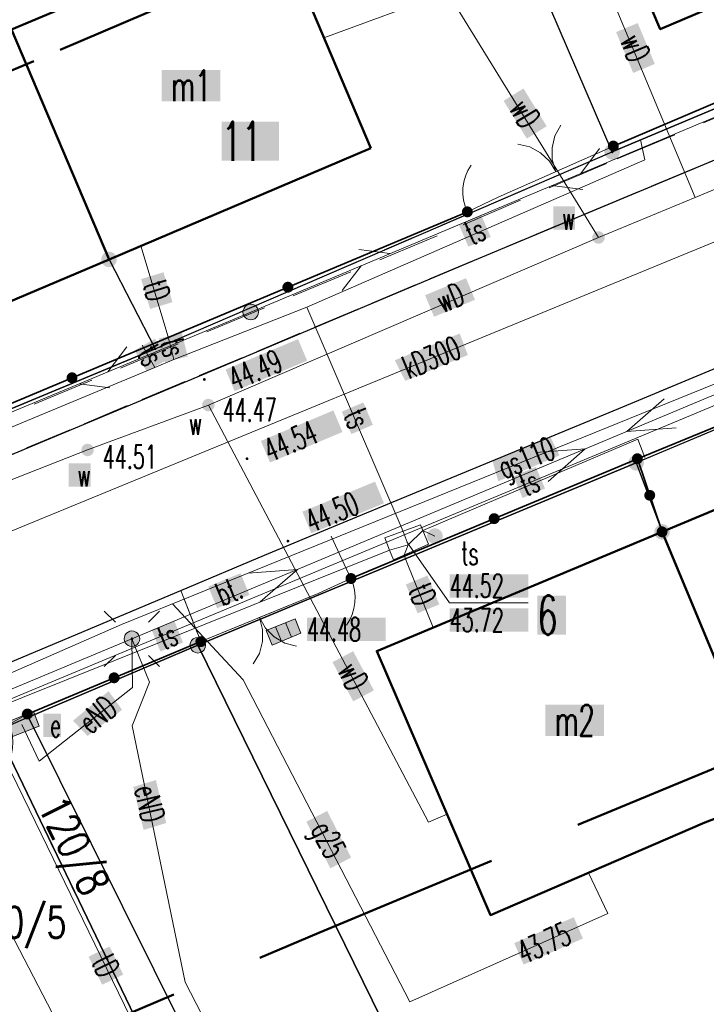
# Model space of a CAD drawing. Header units: millimetres. Extents: x 5507581 to 5508583, y 5765457 to 5766184.
# Tile 27 of 59: x 5508011 to 5508033, y 5765717 to 5765748. Entities that reach past the tile are written whole.
import ezdxf
from ezdxf.enums import TextEntityAlignment as Align

# ---------------------------------------------------------------- set-up
doc = ezdxf.new("R2010")
doc.units = ezdxf.units.MM
for name, pattern in [('PRZER1-1', [2, 1, -1]), ('PRZER2-1', [3, 2, -1]), ('PRZER3-1', [2, 1.5, -0.5]), ('Przerywana 42 __ __ __ __ __ __ __ __ __ __', [3, 2, -1])]:
    doc.linetypes.add(name, pattern=pattern)
doc.layers.get('0').update_dxf_attribs({"lineweight": 18})
for name, color, linetype, lineweight in [('EGDE', 122, 'Continuous', 18), ('EGDE_O', 7, 'Continuous', 18), ('EGPG', 7, 'Continuous', 18), ('GEPADR_O', 7, 'Continuous', 18), ('GUPPRZ_O', 7, 'Continuous', 18), ('OTBU', 7, 'Continuous', 50), ('OTBU_O', 7, 'Continuous', 50), ('OTKC', 7, 'Continuous', 30), ('OTKJ', 7, 'Continuous', 30), ('OTKK', 7, 'Continuous', 30), ('OTKU', 7, 'Continuous', 18), ('OTKU_O', 7, 'Continuous', 18), ('OTOB', 7, 'Continuous', 18), ('OTOF', 7, 'Continuous', 18), ('OTOO', 7, 'Continuous', 35), ('OTRS', 7, 'Continuous', 13), ('OTRS_O', 7, 'Continuous', 13), ('SUEO', 7, 'Continuous', 18), ('SUPK', 7, 'Continuous', 18), ('SUPP', 7, 'Continuous', 18), ('ZAKRES', 24, 'Przerywana 42 __ __ __ __ __ __ __ __ __ __', 50)]:
    doc.layers.add(name, color=color, linetype=linetype, lineweight=lineweight)
for name, color, linetype, lineweight, true_color in [('EGKK', 7, 'Continuous', 18, 0x24bc24), ('EGUG', 7, 'Continuous', 18, 0x008000), ('SUEP', 1, 'Continuous', 18, 0xff0000), ('SUEP_O', 1, 'Continuous', 18, 0xff0000), ('SUES', 1, 'Continuous', 18, 0xff0000), ('SUES_O', 1, 'Continuous', 18, 0xff0000), ('SUGP', 7, 'Continuous', 18, 0xbfbf00), ('SUGP_O', 7, 'Continuous', 18, 0xbfbf00), ('SUKK', 7, 'Continuous', 18, 0x803300), ('SUKP', 7, 'Continuous', 18, 0x803300), ('SUKP_O', 7, 'Continuous', 18, 0x803300), ('SUTK', 7, 'Continuous', 18, 0xff9100), ('SUTK_O', 7, 'Continuous', 18, 0xff9100), ('SUTP', 7, 'Continuous', 18, 0xff9100), ('SUTP_O', 7, 'Continuous', 18, 0xff9100), ('SUWP', 5, 'Continuous', 18, 0x0000ff), ('SUWP_O', 5, 'Continuous', 18, 0x0000ff), ('SUWW', 5, 'Continuous', 18, 0x0000ff), ('SUWW_O', 5, 'Continuous', 18, 0x0000ff)]:
    doc.layers.add(name, color=color, linetype=linetype, lineweight=lineweight, true_color=true_color)
doc.styles.add('opisy', font='romans.shx', dxfattribs={"width": 0.6})

# ---------------------------------------------------------------- blocks, each defined once
blk = doc.blocks.new('D_GSPWPS1')
blk.add_hatch(color=0).paths.add_polyline_path([(-0.045, 0), (-0.043467, -0.011647), (-0.038971, -0.0225), (-0.03182, -0.03182), (-0.0225, -0.038971), (-0.011647, -0.043467), (0, -0.045), (0.011647, -0.043467), (0.0225, -0.038971), (0.03182, -0.03182), (0.038971, -0.0225), (0.043467, -0.011647), (0.045, 0), (0.043467, 0.011647), (0.038971, 0.0225), (0.03182, 0.03182), (0.0225, 0.038971), (0.011647, 0.043467), (0, 0.045), (-0.011647, 0.043467), (-0.0225, 0.038971), (-0.03182, 0.03182), (-0.038971, 0.0225), (-0.043467, 0.011647)])
blk = doc.blocks.new('D_SUEP1')
at = {"color": 0}
blk.add_lwpolyline([(-0.75, -0.5), (0.75, 0), (-0.75, 0.5)], dxfattribs=at)
blk = doc.blocks.new('D_SUTP1')
at = {"color": 0}
for points in [[(0.9325, 0), (0.0675, 0.5)], [(-0.0675, 0), (-0.9325, -0.5)]]:
    blk.add_lwpolyline(points, dxfattribs=at)
blk = doc.blocks.new('D_GUPELA2')
blk.add_hatch(color=0).paths.add_polyline_path([(-0.001087, 0.044987), (0.011881, 0.043403), (0.021281, 0.03965), (0.030065, 0.033482), (0.038133, 0.023893), (0.043117, 0.012881), (0.044986, 0.001113), (0.044323, -0.007777), (0.040557, -0.019497), (0.033417, -0.030138), (0.024849, -0.037517), (0.013788, -0.042836), (0.002013, -0.044955), (-0.00982, -0.043916), (-0.020466, -0.040077), (-0.029541, -0.033946), (-0.036867, -0.025804), (-0.04187, -0.01649), (-0.04461, -0.005909), (-0.044532, 0.006476), (-0.041285, 0.017903), (-0.034764, 0.028574), (-0.024479, 0.03776), (-0.013449, 0.042943)])
at = {"color": 0}
for points in [[(-0.883883, 0.883883), (-0.53033, 0.53033)], [(0.883883, 0.883883), (0.53033, 0.53033)], [(-0.883883, -0.883883), (-0.53033, -0.53033)], [(0.883883, -0.883883), (0.53033, -0.53033)]]:
    blk.add_lwpolyline(points, dxfattribs=at)
blk = doc.blocks.new('D_GUPTST1')
blk.add_hatch(color=0).paths.add_polyline_path([(-0.25, 0), (-0.241481, -0.064705), (-0.216506, -0.125), (-0.176777, -0.176777), (-0.125, -0.216506), (-0.064705, -0.241481), (0, -0.25), (0.064705, -0.241481), (0.125, -0.216506), (0.176777, -0.176777), (0.216506, -0.125), (0.241481, -0.064705), (0.25, 0), (0.241481, 0.064705), (0.216506, 0.125), (0.176777, 0.176777), (0.125, 0.216506), (0.064705, 0.241481), (0, 0.25), (-0.064705, 0.241481), (-0.125, 0.216506), (-0.176777, 0.176777), (-0.216506, 0.125), (-0.241481, 0.064705)])
blk = doc.blocks.new('D_GUPESE1')
at = {"true_color": 0xffffff}
blk.add_hatch(color=7, dxfattribs=at).paths.add_polyline_path([(-0.5, -0.25), (0.5, -0.25), (0.5, 0.25), (-0.5, 0.25)])
at = {"color": 0}
blk.add_lwpolyline([(-0.5, -0.25), (-0.5, 0.25), (0.5, 0.25), (0.5, -0.25)], close=True, dxfattribs=at)
blk = doc.blocks.new('D_GUPKKS1')
at = {"true_color": 0xffffff}
blk.add_hatch(color=7, dxfattribs=at).paths.add_polyline_path([(-0.5, 0.25), (-0.5, -0.25), (0.5, -0.25), (0.5, 0.25)])
at = {"color": 0}
blk.add_lwpolyline([(0.5, -0.25), (-0.5, -0.25), (-0.5, 0.25), (0.5, 0.25)], close=True, dxfattribs=at)
for points in [[(-0.175, -0.25), (-0.175, 0.25)], [(0.175, -0.25), (0.175, 0.25)]]:
    blk.add_lwpolyline(points, dxfattribs=at)
blk = doc.blocks.new('D_GUPWZA1')
blk.add_hatch(color=0).paths.add_polyline_path([(-0.2, 0), (-0.193185, -0.051764), (-0.173205, -0.1), (-0.141421, -0.141421), (-0.1, -0.173205), (-0.051764, -0.193185), (0, -0.2), (0.051764, -0.193185), (0.1, -0.173205), (0.141421, -0.141421), (0.173205, -0.1), (0.193185, -0.051764), (0.2, 0), (0.193185, 0.051764), (0.173205, 0.1), (0.141421, 0.141421), (0.1, 0.173205), (0.051764, 0.193185), (0, 0.2), (-0.051764, 0.193185), (-0.1, 0.173205), (-0.141421, 0.141421), (-0.173205, 0.1), (-0.193185, 0.051764)])
blk = doc.blocks.new('D_GUPELA1')
at = {"true_color": 0xffffff}
blk.add_hatch(color=7, dxfattribs=at).paths.add_polyline_path([(-0.25, 0), (-0.241481, -0.064705), (-0.216506, -0.125), (-0.176777, -0.176777), (-0.125, -0.216506), (-0.064705, -0.241481), (0, -0.25), (0.064705, -0.241481), (0.125, -0.216506), (0.176777, -0.176777), (0.216506, -0.125), (0.241481, -0.064705), (0.25, 0), (0.241481, 0.064705), (0.216506, 0.125), (0.176777, 0.176777), (0.125, 0.216506), (0.064705, 0.241481), (0, 0.25), (-0.064705, 0.241481), (-0.125, 0.216506), (-0.176777, 0.176777), (-0.216506, 0.125), (-0.241481, 0.064705)])
at = {"color": 0}
blk.add_lwpolyline([(0, 0.25), (0.064705, 0.241481), (0.125, 0.216506), (0.176777, 0.176777), (0.216506, 0.125), (0.241481, 0.064705), (0.25, 0), (0.241481, -0.064705), (0.216506, -0.125), (0.176777, -0.176777), (0.125, -0.216506), (0.064705, -0.241481), (0, -0.25), (-0.064705, -0.241481), (-0.125, -0.216506), (-0.176777, -0.176777), (-0.216506, -0.125), (-0.241481, -0.064705), (-0.25, 0), (-0.241481, 0.064705), (-0.216506, 0.125), (-0.176777, 0.176777), (-0.125, 0.216506), (-0.064705, 0.241481)], close=True, dxfattribs=at)
blk = doc.blocks.new('D_GUPISN1')
at = {"true_color": 0xffffff}
blk.add_hatch(color=7, dxfattribs=at).paths.add_polyline_path([(-0.25, 0), (-0.241481, -0.064705), (-0.216506, -0.125), (-0.176777, -0.176777), (-0.125, -0.216506), (-0.064705, -0.241481), (0, -0.25), (0.064705, -0.241481), (0.125, -0.216506), (0.176777, -0.176777), (0.216506, -0.125), (0.241481, -0.064705), (0.25, 0), (0.241481, 0.064705), (0.216506, 0.125), (0.176777, 0.176777), (0.125, 0.216506), (0.064705, 0.241481), (0, 0.25), (-0.064705, 0.241481), (-0.125, 0.216506), (-0.176777, 0.176777), (-0.216506, 0.125), (-0.241481, 0.064705)])
at = {"color": 0}
blk.add_lwpolyline([(0, 0.25), (0.064705, 0.241481), (0.125, 0.216506), (0.176777, 0.176777), (0.216506, 0.125), (0.241481, 0.064705), (0.25, 0), (0.241481, -0.064705), (0.216506, -0.125), (0.176777, -0.176777), (0.125, -0.216506), (0.064705, -0.241481), (0, -0.25), (-0.064705, -0.241481), (-0.125, -0.216506), (-0.176777, -0.176777), (-0.216506, -0.125), (-0.241481, -0.064705), (-0.25, 0), (-0.241481, 0.064705), (-0.216506, 0.125), (-0.176777, 0.176777), (-0.125, 0.216506), (-0.064705, 0.241481)], close=True, dxfattribs=at)
blk = doc.blocks.new('D_GSLKFU1')
at = {"color": 0}
blk.add_lwpolyline([(0, 0), (-0.012833, -0.195789), (-0.051111, -0.388229), (-0.114181, -0.574025), (-0.200962, -0.75), (-0.30997, -0.913142), (-0.43934, -1.06066), (-0.586858, -1.19003), (-0.75, -1.299038)], dxfattribs=at)
blk = doc.blocks.new('D_KOLO')
blk.add_hatch(color=0).paths.add_polyline_path([(-0.175, 0), (-0.169037, -0.045293), (-0.151554, -0.0875), (-0.123744, -0.123744), (-0.0875, -0.151554), (-0.045293, -0.169037), (0, -0.175), (0.045293, -0.169037), (0.0875, -0.151554), (0.123744, -0.123744), (0.151554, -0.0875), (0.169037, -0.045293), (0.175, 0), (0.169037, 0.045293), (0.151554, 0.0875), (0.123744, 0.123744), (0.0875, 0.151554), (0.045293, 0.169037), (0, 0.175), (-0.045293, 0.169037), (-0.0875, 0.151554), (-0.123744, 0.123744), (-0.151554, 0.0875), (-0.169037, 0.045293)])
blk = doc.blocks.new('D_GSLKOG1')
blk.add_hatch(color=0).paths.add_polyline_path([(-0.175, 0), (-0.169037, -0.045293), (-0.151554, -0.0875), (-0.123744, -0.123744), (-0.0875, -0.151554), (-0.045293, -0.169037), (0, -0.175), (0.045293, -0.169037), (0.0875, -0.151554), (0.123744, -0.123744), (0.151554, -0.0875), (0.169037, -0.045293), (0.175, 0), (0.169037, 0.045293), (0.151554, 0.0875), (0.123744, 0.123744), (0.0875, 0.151554), (0.045293, 0.169037), (0, 0.175), (-0.045293, 0.169037), (-0.0875, 0.151554), (-0.123744, 0.123744), (-0.151554, 0.0875), (-0.169037, 0.045293)])
blk = doc.blocks.new('D_GSLKBR1')
at = {"color": 0}
for points in [[(1.299038, 0.75), (1.06066, 0.43934), (0.75, 0.200962), (0.388229, 0.051111), (0, 0)], [(0, 0), (0.388229, -0.051111), (0.75, -0.200962), (1.06066, -0.43934), (1.299038, -0.75)]]:
    blk.add_lwpolyline(points, dxfattribs=at)
blk = doc.blocks.new('D_GEPPGD1_1')
at = {"true_color": 0xffffff}
blk.add_hatch(color=7, dxfattribs=at).paths.add_polyline_path([(0, -0.25), (0.077254, -0.237764), (0.146946, -0.202254), (0.202254, -0.146946), (0.237764, -0.077254), (0.25, 0), (0.237764, 0.077254), (0.202254, 0.146946), (0.146946, 0.202254), (0.077254, 0.237764), (0, 0.25), (-0.077254, 0.237764), (-0.146946, 0.202254), (-0.202254, 0.146946), (-0.237764, 0.077254), (-0.25, 0), (-0.237764, -0.077254), (-0.202254, -0.146946), (-0.146946, -0.202254), (-0.077254, -0.237764)])
at = {"color": 0}
blk.add_lwpolyline([(0, 0.25), (0.077254, 0.237764), (0.146946, 0.202254), (0.202254, 0.146946), (0.237764, 0.077254), (0.25, 0), (0.237764, -0.077254), (0.202254, -0.146946), (0.146946, -0.202254), (0.077254, -0.237764), (0, -0.25), (-0.077254, -0.237764), (-0.146946, -0.202254), (-0.202254, -0.146946), (-0.237764, -0.077254), (-0.25, 0), (-0.237764, 0.077254), (-0.202254, 0.146946), (-0.146946, 0.202254), (-0.077254, 0.237764)], close=True, dxfattribs=at)
blk = doc.blocks.new('D_GEPPGD1_2')
at = {"true_color": 0xffffff}
blk.add_hatch(color=7, dxfattribs=at).paths.add_polyline_path([(0, -0.25), (0.077254, -0.237764), (0.146946, -0.202254), (0.202254, -0.146946), (0.237764, -0.077254), (0.25, 0), (0.237764, 0.077254), (0.202254, 0.146946), (0.146946, 0.202254), (0.077254, 0.237764), (0, 0.25), (-0.077254, 0.237764), (-0.146946, 0.202254), (-0.202254, 0.146946), (-0.237764, 0.077254), (-0.25, 0), (-0.237764, -0.077254), (-0.202254, -0.146946), (-0.146946, -0.202254), (-0.077254, -0.237764)])
blk.add_hatch(color=0).paths.add_polyline_path([(0, -0.045), (0.013906, -0.042798), (0.02645, -0.036406), (0.036406, -0.02645), (0.042798, -0.013906), (0.045, 0), (0.042798, 0.013906), (0.036406, 0.02645), (0.02645, 0.036406), (0.013906, 0.042798), (0, 0.045), (-0.013906, 0.042798), (-0.02645, 0.036406), (-0.036406, 0.02645), (-0.042798, 0.013906), (-0.045, 0), (-0.042798, -0.013906), (-0.036406, -0.02645), (-0.02645, -0.036406), (-0.013906, -0.042798)])

msp = doc.modelspace()

# ---------------------------------------------------------------- hatches: boundary and pattern name
at = {"layer": 'GEPADR_O', "true_color": 0xffffff}
for points in [[(5508017.106, 5765743.687), (5508017.106, 5765744.937), (5508018.946, 5765744.937), (5508018.946, 5765743.687)], [(5508027.227, 5765728.502), (5508027.227, 5765729.752), (5508028.147, 5765729.752), (5508028.147, 5765728.502)]]:
    msp.add_hatch(color=7, dxfattribs=at).paths.add_polyline_path(points, flags=0)
at = {"layer": 'GUPPRZ_O', "true_color": 0xffffff}
for points in [[(5508024.412, 5765729.69), (5508024.412, 5765730.44), (5508026.932, 5765730.44), (5508026.932, 5765729.69)], [(5508024.412, 5765728.595), (5508024.412, 5765729.345), (5508026.932, 5765729.345), (5508026.932, 5765728.595)], [(5508019.84, 5765728.297), (5508019.84, 5765729.047), (5508022.36, 5765729.047), (5508022.36, 5765728.297)]]:
    msp.add_hatch(color=7, dxfattribs=at).paths.add_polyline_path(points, flags=0)
msp.add_hatch(color=7, dxfattribs=at).paths.add_polyline_path([(5508026.483, 5765718.618), (5508028.392, 5765719.448), (5508028.684, 5765718.766), (5508026.783, 5765717.931)])
at = {"layer": 'OTBU_O', "true_color": 0xffffff}
for points in [[(5508015.186, 5765745.593), (5508015.186, 5765746.593), (5508017.066, 5765746.593), (5508017.066, 5765745.593)], [(5508027.477, 5765725.259), (5508027.477, 5765726.259), (5508029.357, 5765726.259), (5508029.357, 5765725.259)]]:
    msp.add_hatch(color=7, dxfattribs=at).paths.add_polyline_path(points, flags=0)
at = {"layer": 'OTKU_O', "true_color": 0xffffff}
msp.add_hatch(color=7, dxfattribs=at).paths.add_polyline_path([(5508016.677, 5765730.044), (5508017.713, 5765730.47), (5508017.998, 5765729.776), (5508016.963, 5765729.35)], flags=0)
at = {"layer": 'OTRS_O', "true_color": 0xffffff}
for points in [[(5508017.232, 5765736.999), (5508019.556, 5765737.973), (5508019.846, 5765737.282), (5508017.522, 5765736.307)], [(5508018.364, 5765734.71), (5508020.687, 5765735.688), (5508020.978, 5765734.997), (5508018.655, 5765734.019)], [(5508019.693, 5765732.443), (5508022.022, 5765733.406), (5508022.309, 5765732.713), (5508019.98, 5765731.75)]]:
    msp.add_hatch(color=7, dxfattribs=at).paths.add_polyline_path(points, flags=0)
at = {"layer": 'SUEP_O', "true_color": 0xffffff}
for points in [[(5508012.342, 5765725.745), (5508013.483, 5765726.694), (5508013.915, 5765726.095), (5508012.809, 5765725.255)], [(5508014.272, 5765723.622), (5508014.999, 5765723.844), (5508015.329, 5765722.467), (5508014.606, 5765722.244)]]:
    msp.add_hatch(color=7, dxfattribs=at).paths.add_polyline_path(points)
at = {"layer": 'SUES_O', "true_color": 0xffffff}
msp.add_hatch(color=7, dxfattribs=at).paths.add_polyline_path([(5508011.396, 5765725.218), (5508011.396, 5765725.968), (5508011.956, 5765725.968), (5508011.956, 5765725.218)], flags=0)
at = {"layer": 'SUGP_O', "true_color": 0xffffff}
msp.add_hatch(color=7, dxfattribs=at).paths.add_polyline_path([(5508025.785, 5765734.072), (5508027.642, 5765734.841), (5508027.933, 5765734.246), (5508025.97, 5765733.418)])
msp.add_hatch(color=7, dxfattribs=at).paths.add_polyline_path([(5508019.819, 5765722.508), (5508020.485, 5765722.852), (5508021.257, 5765721.36), (5508020.591, 5765721.016)], flags=0)
at = {"layer": 'SUKP_O', "true_color": 0xffffff}
msp.add_hatch(color=7, dxfattribs=at).paths.add_polyline_path([(5508022.655, 5765737.295), (5508024.735, 5765738.152), (5508024.996, 5765737.461), (5508022.989, 5765736.635)])
at = {"layer": 'SUTP_O', "true_color": 0xffffff}
for points in [[(5508024.715, 5765741.623), (5508025.43, 5765741.934), (5508025.73, 5765741.247), (5508025.015, 5765740.935)], [(5508014.525, 5765739.897), (5508015.242, 5765740.114), (5508015.532, 5765739.157), (5508014.814, 5765738.94)], [(5508014.317, 5765737.614), (5508014.969, 5765737.985), (5508015.355, 5765737.307), (5508014.703, 5765736.936)], [(5508015.102, 5765737.993), (5508015.83, 5765738.173), (5508016.017, 5765737.416), (5508015.288, 5765737.236)], [(5508020.957, 5765735.648), (5508021.646, 5765735.943), (5508021.953, 5765735.226), (5508021.264, 5765734.931)], [(5508026.457, 5765733.572), (5508027.175, 5765733.878), (5508027.469, 5765733.188), (5508026.751, 5765732.882)], [(5508023.009, 5765730.113), (5508023.703, 5765730.396), (5508024.081, 5765729.47), (5508023.386, 5765729.187)], [(5508014.863, 5765728.659), (5508015.587, 5765728.949), (5508015.867, 5765728.253), (5508015.143, 5765727.963)], [(5508012.84, 5765718.183), (5508013.514, 5765718.511), (5508013.952, 5765717.612), (5508013.278, 5765717.284)]]:
    msp.add_hatch(color=7, dxfattribs=at).paths.add_polyline_path(points, flags=0)
at = {"layer": 'SUWP_O', "true_color": 0xffffff}
for points in [[(5508029.748, 5765747.811), (5508030.441, 5765748.1), (5508030.988, 5765746.79), (5508030.295, 5765746.501)], [(5508026.141, 5765745.609), (5508026.779, 5765746.003), (5508027.524, 5765744.794), (5508026.885, 5765744.4)], [(5508023.626, 5765739.38), (5508024.938, 5765739.926), (5508025.226, 5765739.233), (5508023.914, 5765738.688)], [(5508020.66, 5765727.622), (5508021.323, 5765727.972), (5508021.986, 5765726.716), (5508021.323, 5765726.366)]]:
    msp.add_hatch(color=7, dxfattribs=at).paths.add_polyline_path(points, flags=0)
at = {"layer": 'SUWW_O', "true_color": 0xffffff}
for points in [[(5508027.734, 5765741.478), (5508027.734, 5765742.228), (5508028.434, 5765742.228), (5508028.434, 5765741.478)], [(5508012.205, 5765733.246), (5508012.205, 5765733.996), (5508012.905, 5765733.996), (5508012.905, 5765733.246)]]:
    msp.add_hatch(color=7, dxfattribs=at).paths.add_polyline_path(points, flags=0)

# ---------------------------------------------------------------- linework, layer by layer
at = {"layer": 'EGDE', "linetype": 'Continuous', "lineweight": 30}
for points in [[(5508052.25, 5765753.495), (5508029.622, 5765743.973), (5508021.697, 5765762.377), (5508019.23, 5765768.282), (5507948.903, 5765933.26), (5507971.066, 5765935.566), (5508012.04, 5765846.568), (5508026.925, 5765812.371)], [(5508029.622, 5765743.973), (5508021.697, 5765762.377), (5508019.23, 5765768.282), (5507948.903, 5765933.26), (5507931.513, 5765931.468), (5507989.613, 5765796.951), (5508003.793, 5765763.616), (5508005.338, 5765759.924), (5508006.884, 5765756.185), (5508010.366, 5765747.893), (5508013.496, 5765740.526), (5508014.972, 5765737.665)], [(5507926.587, 5765930.984), (5507931.513, 5765931.468), (5507989.613, 5765796.951), (5508003.793, 5765763.616), (5508005.338, 5765759.924), (5508006.884, 5765756.185), (5508010.366, 5765747.893), (5508013.496, 5765740.526), (5508014.972, 5765737.665), (5508009.037, 5765735.198), (5508001.486, 5765732.084), (5507991.241, 5765727.818), (5507914.612, 5765900.671), (5507900.916, 5765931.23)], [(5508044.083, 5765739.754), (5508030.391, 5765734.008), (5508031.222, 5765731.796), (5508035.625, 5765721.234), (5508042.684, 5765706.551), (5508056.036, 5765681.733), (5508065.526, 5765664.093), (5508078.794, 5765671.78), (5508057.556, 5765712.345)], [(5508030.391, 5765734.008), (5508031.222, 5765731.796), (5508035.625, 5765721.234), (5508042.684, 5765706.551), (5508056.036, 5765681.733), (5508042.895, 5765674.747), (5508040.146, 5765680.306), (5508033.108, 5765694.519), (5508026.645, 5765707.194), (5508016.341, 5765728.164)], [(5508010.912, 5765725.859), (5508016.341, 5765728.164), (5508026.645, 5765707.194), (5508033.108, 5765694.519), (5508040.146, 5765680.306), (5508035.084, 5765677.279)], [(5508010.912, 5765725.859), (5508009.901, 5765725.425), (5508036.172, 5765670.872), (5508042.895, 5765674.747), (5508040.146, 5765680.306), (5508035.084, 5765677.279)], [(5508009.901, 5765725.425), (5508006.216, 5765723.86), (5508041.603, 5765650.4), (5508052.001, 5765656.281), (5508042.895, 5765674.747), (5508036.172, 5765670.872)]]:
    msp.add_lwpolyline(points, close=True, dxfattribs=at)
for points in [[(5507991.241, 5765727.818), (5508001.486, 5765732.084), (5508009.037, 5765735.198), (5508014.972, 5765737.665), (5508029.622, 5765743.973), (5508052.25, 5765753.495), (5508079.871, 5765765.153), (5508087.095, 5765768.109), (5508105.399, 5765776.042), (5508111.546, 5765778.853), (5508130.494, 5765787.031), (5508149.773, 5765794.725), (5508172.843, 5765804.218), (5508195.933, 5765813.67), (5508196.07, 5765813.343), (5508201.23, 5765816.1), (5508229.08, 5765827.52), (5508254.331, 5765838.068), (5508292.719, 5765853.944)], [(5508265.671, 5765832.107), (5508222.398, 5765814.258), (5508216.057, 5765811.592), (5508214.407, 5765811.114), (5508195.111, 5765802.848), (5508182.264, 5765797.312), (5508182.243, 5765797.351), (5508156.658, 5765786.781), (5508127.931, 5765774.928), (5508124.991, 5765774.031), (5508115.287, 5765770.167), (5508111.612, 5765768.592), (5508089.928, 5765759.292), (5508062.458, 5765747.618), (5508044.083, 5765739.754), (5508030.391, 5765734.008), (5508016.341, 5765728.164), (5508010.912, 5765725.859), (5508009.901, 5765725.425), (5508006.216, 5765723.86), (5507950.459, 5765701.224)]]:
    msp.add_lwpolyline(points, dxfattribs=at)
at = {"layer": 'EGKK', "color": 82, "linetype": 'PRZER3-1', "lineweight": 18, "true_color": 0x24bc24}
for points in [[(5507873.173, 5765744.089), (5507896.829, 5765688.31), (5507920.29, 5765698.171), (5507953.412, 5765712.005), (5507964.696, 5765716.775), (5507980.678, 5765723.444), (5507991.241, 5765727.818), (5508001.486, 5765732.084), (5508009.037, 5765735.198), (5508014.972, 5765737.665), (5508029.622, 5765743.973), (5508052.25, 5765753.495), (5508079.871, 5765765.153), (5508053.421, 5765823.446), (5508026.925, 5765812.371), (5508004.695, 5765802.381), (5507989.613, 5765796.951), (5507983.713, 5765795.051), (5507930.115, 5765767.827), (5507896.949, 5765753.873)], [(5508030.391, 5765734.008), (5508016.341, 5765728.164), (5508026.645, 5765707.194), (5508033.108, 5765694.519), (5508040.146, 5765680.306), (5508042.895, 5765674.747), (5508056.036, 5765681.733), (5508065.526, 5765664.093), (5508078.794, 5765671.78), (5508067.735, 5765692.902), (5508057.556, 5765712.345), (5508044.083, 5765739.754)], [(5508040.146, 5765680.306), (5508042.895, 5765674.747), (5508036.172, 5765670.872), (5508009.901, 5765725.425), (5508010.912, 5765725.859), (5508016.341, 5765728.164), (5508026.645, 5765707.194), (5508033.108, 5765694.519)]]:
    msp.add_lwpolyline(points, close=True, dxfattribs=at)
at = {"layer": 'EGUG', "color": 96, "linetype": 'PRZER1-1', "lineweight": 18, "true_color": 0x008000}
for points in [[(5507991.241, 5765727.818), (5508001.486, 5765732.084), (5508009.037, 5765735.198), (5508014.972, 5765737.665), (5508029.622, 5765743.973), (5508052.25, 5765753.495), (5508079.871, 5765765.153), (5508087.095, 5765768.109), (5508105.399, 5765776.042), (5508111.546, 5765778.853), (5508130.494, 5765787.031), (5508149.773, 5765794.725), (5508172.843, 5765804.218), (5508195.933, 5765813.67), (5508196.07, 5765813.343), (5508201.23, 5765816.1), (5508229.08, 5765827.52), (5508254.331, 5765838.068), (5508292.719, 5765853.944)], [(5508265.671, 5765832.107), (5508222.398, 5765814.258), (5508216.057, 5765811.592), (5508214.407, 5765811.114), (5508195.111, 5765802.848), (5508182.264, 5765797.312), (5508182.243, 5765797.351), (5508156.658, 5765786.781), (5508127.931, 5765774.928), (5508124.991, 5765774.031), (5508115.287, 5765770.167), (5508111.612, 5765768.592), (5508089.928, 5765759.292), (5508062.458, 5765747.618), (5508044.083, 5765739.754), (5508030.391, 5765734.008), (5508016.341, 5765728.164), (5508010.912, 5765725.859), (5508009.901, 5765725.425), (5508006.216, 5765723.86), (5507950.459, 5765701.224)]]:
    msp.add_lwpolyline(points, dxfattribs=at)
for points in [[(5507873.173, 5765744.089), (5507896.829, 5765688.31), (5507920.29, 5765698.171), (5507953.412, 5765712.005), (5507964.696, 5765716.775), (5507980.678, 5765723.444), (5507991.241, 5765727.818), (5508001.486, 5765732.084), (5508009.037, 5765735.198), (5508014.972, 5765737.665), (5508029.622, 5765743.973), (5508052.25, 5765753.495), (5508079.871, 5765765.153), (5508053.421, 5765823.446), (5508026.925, 5765812.371), (5508004.695, 5765802.381), (5507989.613, 5765796.951), (5507983.713, 5765795.051), (5507930.115, 5765767.827), (5507896.949, 5765753.873)], [(5508030.391, 5765734.008), (5508016.341, 5765728.164), (5508026.645, 5765707.194), (5508033.108, 5765694.519), (5508040.146, 5765680.306), (5508042.895, 5765674.747), (5508056.036, 5765681.733), (5508065.526, 5765664.093), (5508078.794, 5765671.78), (5508067.735, 5765692.902), (5508057.556, 5765712.345), (5508044.083, 5765739.754)], [(5508040.146, 5765680.306), (5508042.895, 5765674.747), (5508036.172, 5765670.872), (5508009.901, 5765725.425), (5508010.912, 5765725.859), (5508016.341, 5765728.164), (5508026.645, 5765707.194), (5508033.108, 5765694.519)], [(5508052.001, 5765656.281), (5508041.603, 5765650.4), (5508022.821, 5765689.389), (5508006.216, 5765723.86), (5508009.901, 5765725.425), (5508036.172, 5765670.872), (5508042.895, 5765674.747), (5508056.036, 5765681.733), (5508065.526, 5765664.093)]]:
    msp.add_lwpolyline(points, close=True, dxfattribs=at)
at = {"layer": 'GUPPRZ_O', "color": 30, "linetype": 'Continuous', "lineweight": 13, "true_color": 0xff9100, "flags": 128}
msp.add_lwpolyline([(5508023.039, 5765731.475), (5508024.412, 5765729.518), (5508026.932, 5765729.518)], dxfattribs=at)
at = {"layer": 'OTBU', "color": 7, "linetype": 'Continuous', "lineweight": 50}
for points in [[(5508038.582, 5765751.061), (5508031.162, 5765747.9), (5508028.022, 5765755.28), (5508035.431, 5765758.441)], [(5508021.887, 5765744.086), (5508013.496, 5765740.526), (5508010.366, 5765747.893), (5508012.684, 5765748.876), (5508018.767, 5765751.446)], [(5508013.496, 5765740.526), (5508005.204, 5765737.011), (5508002.084, 5765744.381), (5508008.067, 5765746.919), (5508010.366, 5765747.893)], [(5508040.624, 5765735.723), (5508031.222, 5765731.796), (5508034.758, 5765723.305), (5508037.155, 5765724.31), (5508044.17, 5765727.252)], [(5508031.222, 5765731.796), (5508022.077, 5765727.975), (5508025.722, 5765719.516), (5508032.596, 5765722.485), (5508034.758, 5765723.305)]]:
    msp.add_lwpolyline(points, close=True, dxfattribs=at)
at = {"layer": 'OTKC', "color": 7, "linetype": 'PRZER2-1', "lineweight": 18}
msp.add_lwpolyline([(5507995.83, 5765729.51), (5508005.56, 5765733.58), (5508024.85, 5765741.63), (5508029.78, 5765743.75), (5508040.93, 5765748.41), (5508060.57, 5765756.6), (5508077.23, 5765763.49), (5508077.3, 5765764.03), (5508078.42, 5765764.46), (5508078.7, 5765764.16), (5508080.12, 5765764.73), (5508080.08, 5765763.86), (5508079.84, 5765763.41), (5508079.48, 5765763.19), (5508061.02, 5765755.46), (5508025.34, 5765740.56), (5508016.48, 5765736.83), (5507996.1, 5765728.3)], close=True, dxfattribs=at)
msp.add_lwpolyline([(5507967.73, 5765703.86), (5507992.51, 5765714.17), (5507993.45, 5765714.56), (5507994.33, 5765715.02), (5507993.36, 5765717.46), (5507993.8, 5765718.77), (5507994.32, 5765719.06), (5508005.59, 5765723.68), (5508009.3, 5765725.21), (5508010.3, 5765725.63), (5508010.88, 5765725.96), (5508016.44, 5765728.28), (5508015.8, 5765729.92), (5508009.92, 5765727.45), (5507993.55, 5765720.6), (5507986.07, 5765717.53)], dxfattribs=at)
at = {"layer": 'OTKJ', "color": 7, "linetype": 'PRZER3-1', "lineweight": 18}
for points in [[(5507853.7, 5765668.76), (5507862.61, 5765672.51), (5507873.88, 5765677.29), (5507897.57, 5765687.16), (5507910.58, 5765692.59), (5507929.1, 5765700.35), (5507945.35, 5765707.13), (5507965.18, 5765715.4), (5507983.24, 5765722.91), (5507991.12, 5765726.17), (5507996.1, 5765728.3), (5508025.34, 5765740.56), (5508061.02, 5765755.46), (5508079.48, 5765763.19), (5508079.84, 5765763.41), (5508080.08, 5765763.86), (5508080.12, 5765764.73), (5508080.08, 5765765.18), (5508080.94, 5765766.8)], [(5508092.91, 5765762.2), (5508089.02, 5765760.54), (5508084.47, 5765758.63), (5508076.49, 5765755.24), (5508066.4, 5765751.08), (5508061.47, 5765749.02), (5508056.96, 5765747.1), (5508043.59, 5765741.49), (5508029.84, 5765735.75), (5508020.51, 5765731.89), (5508018.48, 5765731.05), (5508015.8, 5765729.92), (5508009.92, 5765727.45), (5507993.55, 5765720.6), (5507986.07, 5765717.53)]]:
    msp.add_lwpolyline(points, dxfattribs=at)
at = {"layer": 'OTKK', "color": 7, "linetype": 'Continuous'}
for points in [[(5507996.1, 5765728.3), (5508016.48, 5765736.83), (5508025.34, 5765740.56), (5508061.02, 5765755.46), (5508079.48, 5765763.19), (5508079.84, 5765763.41), (5508080.08, 5765763.86), (5508080.12, 5765764.73), (5508080.08, 5765765.18)], [(5507986.07, 5765717.53), (5507993.55, 5765720.6), (5508009.92, 5765727.45), (5508015.8, 5765729.92), (5508018.48, 5765731.05), (5508020.51, 5765731.89), (5508029.84, 5765735.75), (5508043.59, 5765741.49), (5508056.96, 5765747.1), (5508061.47, 5765749.02), (5508066.4, 5765751.08), (5508076.49, 5765755.24), (5508084.47, 5765758.63), (5508089.02, 5765760.54), (5508092.91, 5765762.2)]]:
    msp.add_lwpolyline(points, dxfattribs=at)
at = {"layer": 'OTKU', "color": 7, "linetype": 'PRZER3-1', "lineweight": 18}
msp.add_lwpolyline([(5508015.8, 5765729.92), (5508016.44, 5765728.28), (5508020.2, 5765729.82), (5508021.25, 5765730.3), (5508020.51, 5765731.89), (5508018.48, 5765731.05)], close=True, dxfattribs=at)
at = {"layer": 'OTOB', "color": 7, "linetype": 'Continuous', "lineweight": 18}
for points in [[(5508029.66, 5765744.16), (5508025.97, 5765742.52)], [(5508016.44, 5765728.28), (5508020.2, 5765729.82)]]:
    msp.add_lwpolyline(points, dxfattribs=at)
at = {"layer": 'OTOF', "color": 7, "linetype": 'Continuous', "lineweight": 18}
for points in [[(5508025.97, 5765742.52), (5508024.98, 5765742.05)], [(5508020.2, 5765729.82), (5508021.25, 5765730.3)]]:
    msp.add_lwpolyline(points, dxfattribs=at)
at = {"layer": 'OTOO', "color": 7, "linetype": 'Continuous', "lineweight": 35}
for points in [[(5508039.77, 5765748.46), (5508029.66, 5765744.16)], [(5508006.56, 5765734.32), (5508024.98, 5765742.05)], [(5508021.25, 5765730.3), (5508030.43, 5765734.14), (5508039.85, 5765738)], [(5508030.43, 5765734.14), (5508031.222, 5765731.796)], [(5508010.88, 5765725.96), (5508016.44, 5765728.28)]]:
    msp.add_lwpolyline(points, dxfattribs=at)
at = {"layer": 'SUEP', "color": 1, "linetype": 'Continuous', "lineweight": 18, "true_color": 0xff0000}
for points in [[(5507846.17, 5765657.54), (5507883.36, 5765673.2), (5507921.68, 5765689.34), (5507957.37, 5765704.46), (5507992.79, 5765719.42), (5508014.23, 5765728.37), (5508044.62, 5765741.1), (5508066.97, 5765750.43), (5508090.8, 5765760.33)], [(5508014.23, 5765728.37), (5508014.244, 5765726.804), (5508011.263, 5765724.446), (5508010.7, 5765725.62)], [(5508014.23, 5765728.37), (5508014.789, 5765726.982), (5508014.238, 5765725.58), (5508015.94, 5765717.371), (5508025.901, 5765698.05)]]:
    msp.add_lwpolyline(points, dxfattribs=at)
at = {"layer": 'SUGP', "color": 52, "linetype": 'Continuous', "lineweight": 18, "true_color": 0xbfbf00}
for points in [[(5508152.28, 5765786.65), (5508139.015, 5765781.004), (5508135.658, 5765779.537), (5508132.519, 5765778.145), (5508129.159, 5765776.767), (5508125.661, 5765775.336), (5508122.747, 5765774.189), (5508120.122, 5765773.059), (5508099.397, 5765764.27), (5508090.555, 5765760.756), (5508077.817, 5765755.292), (5508075.133, 5765754.121), (5508066.625, 5765750.834), (5508046.919, 5765742.56), (5508044.183, 5765741.517), (5508042.511, 5765740.708), (5508039.901, 5765739.368), (5508013.895, 5765728.828), (5508004.793, 5765724.848), (5508001.889, 5765723.671), (5507992.474, 5765719.874), (5507976.148, 5765712.947)], [(5508015.53, 5765729.486), (5508017.796, 5765727.057), (5508023.135, 5765716.736), (5508029.482, 5765719.563), (5508028.864, 5765720.873)], [(5508007.526, 5765726.051), (5508010.026, 5765719.556), (5508017.342, 5765705.45), (5508031.47, 5765676.966), (5508037.271, 5765664.815), (5508038.016, 5765665.229)]]:
    msp.add_lwpolyline(points, dxfattribs=at)
at = {"layer": 'SUKP', "color": 36, "linetype": 'Continuous', "lineweight": 18, "true_color": 0x803300}
msp.add_lwpolyline([(5508006.685, 5765719.596), (5508002.17, 5765728.45), (5508039.319, 5765743.723), (5508043.18, 5765745.31), (5508084.25, 5765762.67)], dxfattribs=at)
at = {"layer": 'SUPK', "color": 30, "linetype": 'Continuous', "lineweight": 18, "true_color": 0xff9100}
msp.add_lwpolyline([(5508023.48, 5765732.02), (5508023.74, 5765731.4), (5508022.61, 5765730.9), (5508022.49, 5765731.21), (5508022.337, 5765731.607)], close=True, dxfattribs=at)
at = {"layer": 'SUTP', "color": 30, "linetype": 'Continuous', "lineweight": 18, "true_color": 0xff9100}
for points in [[(5507812.87, 5765654.46), (5507864.11, 5765675.47), (5507906.86, 5765692.27), (5507967.23, 5765717.62), (5508018.04, 5765738.84), (5508066.72, 5765759.3), (5508113.77, 5765778.96), (5508159.39, 5765798.12), (5508204.17, 5765816.57)], [(5508137.45, 5765779.74), (5508076.88, 5765754.2), (5508009.398, 5765726.053), (5507969.53, 5765708.7), (5507945.69, 5765699.55), (5507924.35, 5765689.87), (5507875.83, 5765669.41)], [(5508019.84, 5765739), (5508030.67, 5765743.72), (5508030.53, 5765744.36)], [(5508014.511, 5765740.957), (5508015.39, 5765738.05)], [(5508023.08, 5765731.385), (5508022.92, 5765731.81), (5508019.84, 5765739), (5508015.57, 5765737.32)], [(5508015.57, 5765737.32), (5508015.39, 5765738.05)], [(5508015.57, 5765737.32), (5508014.97, 5765737.06), (5508014.56, 5765737.78)], [(5507966.238, 5765716.785), (5508014.97, 5765737.06)], [(5508023.08, 5765731.385), (5508023.55, 5765731.84), (5508030.44, 5765734.77), (5508030.67, 5765734.18)], [(5508023.55, 5765731.84), (5508023.94, 5765731.66)], [(5508023.08, 5765731.385), (5508022.49, 5765731.21), (5508006.27, 5765724.7), (5508006.45, 5765724.12)], [(5508023.08, 5765731.385), (5508022.96, 5765731.05), (5508023.05, 5765730.79)], [(5508023.05, 5765730.79), (5508023.888, 5765728.732)], [(5508009.398, 5765726.053), (5508038.057, 5765667.15)]]:
    msp.add_lwpolyline(points, dxfattribs=at)
at = {"layer": 'SUWP', "color": 5, "linetype": 'Continuous', "lineweight": 18, "true_color": 0x0000ff}
for points in [[(5507891.596, 5765685.027), (5507891.895, 5765684.371), (5507909.815, 5765691.493), (5507918.804, 5765695.348), (5507944.3, 5765706.24), (5507963.31, 5765715.33), (5507969.02, 5765717.42), (5507996.56, 5765729.01), (5508004.49, 5765731.16), (5508012.81, 5765734.42), (5508016.68, 5765735.86), (5508029.184, 5765741.228), (5508032.277, 5765742.514), (5508043.98, 5765747.38), (5508072.778, 5765759.563), (5508089.442, 5765766.613), (5508096.69, 5765769.68), (5508107.453, 5765773.622), (5508143.018, 5765788.914), (5508159.103, 5765795.705), (5508181.23, 5765805.091)], [(5508029.191, 5765752.531), (5508028.308, 5765752.024), (5508032.277, 5765742.514)], [(5508020.385, 5765747.629), (5508024.342, 5765749.089), (5508029.184, 5765741.228)], [(5508016.68, 5765735.86), (5508023.732, 5765722.494), (5508024.33, 5765722.747)]]:
    msp.add_lwpolyline(points, dxfattribs=at)
at = {"layer": 'ZAKRES', "color": 7, "ltscale": 3}
for points in [[(5508288.998, 5765863.224), (5508250.494, 5765847.3), (5508225.257, 5765836.758), (5508196.967, 5765825.157), (5508194.879, 5765824.042), (5508169.047, 5765813.467), (5508146.018, 5765803.991), (5508126.66, 5765796.265), (5508107.486, 5765787.99), (5508101.331, 5765785.175), (5508083.214, 5765777.323), (5508076.034, 5765774.385), (5508048.367, 5765762.708), (5508025.706, 5765753.172), (5508011.083, 5765746.876), (5507997.653, 5765741.318), (5507987.407, 5765737.052)], [(5507954.462, 5765692.059), (5508010.052, 5765714.628), (5508020.216, 5765718.948), (5508034.245, 5765724.783), (5508047.984, 5765730.549), (5508066.38, 5765738.422), (5508093.854, 5765750.097), (5508119.107, 5765760.927), (5508128.305, 5765764.589), (5508131.306, 5765765.506), (5508177.657, 5765784.642), (5508177.744, 5765784.477), (5508199.058, 5765793.663), (5508217.779, 5765801.682), (5508219.397, 5765802.151), (5508226.241, 5765805.029), (5508269.505, 5765822.873)]]:
    msp.add_lwpolyline(points, dxfattribs=at)

# ---------------------------------------------------------------- block references
at = {"layer": 'EGPG', "color": 7, "linetype": 'Continuous', "lineweight": 18}
for name, p in [('D_GEPPGD1_2', (5508029.622, 5765743.973)), ('D_GEPPGD1_2', (5508013.496, 5765740.526)), ('D_GEPPGD1_2', (5508014.972, 5765737.665)), ('D_GEPPGD1_2', (5508030.391, 5765734.008)), ('D_GEPPGD1_2', (5508031.222, 5765731.796)), ('D_GEPPGD1_1', (5508016.341, 5765728.164)), ('D_GEPPGD1_2', (5508010.912, 5765725.859))]:
    msp.add_blockref(name, p, dxfattribs=at)
at = {"layer": 'OTOB', "color": 7, "linetype": 'Continuous', "lineweight": 18}
for p, rotation in [((5508027.815, 5765743.34), 113.9624889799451), ((5508018.32, 5765729.05), 292.2727535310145)]:
    msp.add_blockref('D_GSLKBR1', p, dxfattribs=dict(at, rotation=rotation))
at = {"layer": 'OTOF', "color": 7, "linetype": 'Continuous', "lineweight": 18}
for p, rotation in [((5508024.98, 5765742.05), 205.395911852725), ((5508021.25, 5765730.3), 24.56717130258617), ((5508010.3, 5765725.63), 22.78240572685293)]:
    msp.add_blockref('D_GSLKFU1', p, dxfattribs=dict(at, rotation=rotation))
at = {"layer": 'OTOO', "color": 7, "linetype": 'Continuous', "lineweight": 25}
for name, p, rotation in [('D_GSLKOG1', (5508029.66, 5765744.16), 203.0410908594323), ('D_GSLKOG1', (5508024.98, 5765742.05), 22.76548138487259), ('D_KOLO', (5508019.228, 5765739.636), 22.76548138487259), ('D_KOLO', (5508019.228, 5765739.636), 22.76548138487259), ('D_KOLO', (5508012.312, 5765736.734), 22.76548138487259), ('D_KOLO', (5508012.312, 5765736.734), 22.76548138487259), ('D_GSLKOG1', (5508030.43, 5765734.14), 288.6646587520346), ('D_KOLO', (5508030.826, 5765732.968), 288.6646587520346), ('D_KOLO', (5508030.826, 5765732.968), 288.6646587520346), ('D_KOLO', (5508025.84, 5765732.22), 22.69959000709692), ('D_KOLO', (5508025.84, 5765732.22), 22.69959000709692), ('D_GSLKOG1', (5508031.222, 5765731.796), 288.6646587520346), ('D_GSLKOG1', (5508021.25, 5765730.3), 22.69959000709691), ('D_GSLKOG1', (5508016.44, 5765728.28), 22.64912734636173), ('D_KOLO', (5508013.66, 5765727.12), 22.64912734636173), ('D_KOLO', (5508013.66, 5765727.12), 22.64912734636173), ('D_GSLKOG1', (5508010.88, 5765725.96), 22.64912734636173)]:
    msp.add_blockref(name, p, dxfattribs=dict(at, rotation=rotation))
at = {"layer": 'OTRS', "color": 7, "linetype": 'Continuous', "lineweight": 13}
for p in [(5508016.55, 5765736.68), (5508017.92, 5765734.14), (5508019.23, 5765731.5)]:
    msp.add_blockref('D_GSPWPS1', p, dxfattribs=at)
at = {"layer": 'SUEO', "color": 7, "linetype": 'Continuous', "lineweight": 18}
for name in ['D_GUPELA2', 'D_GUPELA1']:
    msp.add_blockref(name, (5508014.23, 5765728.37), dxfattribs=at)
at = {"layer": 'SUEP', "color": 1, "linetype": 'Continuous', "lineweight": 18, "true_color": 0xff0000}
for p, rotation in [((5508030.785, 5765735.305), 202.7282148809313), ((5508028.065, 5765734.165), 22.72821487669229), ((5508018.842, 5765730.302), 22.72821487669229)]:
    msp.add_blockref('D_SUEP1', p, dxfattribs=dict(at, rotation=rotation))
at = {"layer": 'SUES', "color": 1, "linetype": 'Continuous', "lineweight": 18, "true_color": 0xff0000, "rotation": 21.86837057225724}
msp.add_blockref('D_GUPESE1', (5508010.7, 5765725.62), dxfattribs=at)
at = {"layer": 'SUKK', "color": 36, "linetype": 'Continuous', "lineweight": 18, "true_color": 0x803300, "rotation": 22.27274509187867}
msp.add_blockref('D_GUPKKS1', (5508019.09, 5765728.59), dxfattribs=at)
at = {"layer": 'SUPP', "color": 7, "linetype": 'Continuous', "lineweight": 18}
msp.add_blockref('D_GUPISN1', (5508018.04, 5765738.84), dxfattribs=at)
at = {"layer": 'SUTK', "color": 30, "linetype": 'Continuous', "lineweight": 18, "true_color": 0xff9100}
msp.add_blockref('D_GUPTST1', (5508023.94, 5765731.66), dxfattribs=at)
at = {"layer": 'SUTP', "color": 30, "linetype": 'Continuous', "lineweight": 18, "true_color": 0xff9100}
for p, rotation in [((5508028.552, 5765743.258), 202.796811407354), ((5508021.638, 5765740.352), 22.79681140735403), ((5508013.397, 5765736.901), 202.6670898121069)]:
    msp.add_blockref('D_SUTP1', p, dxfattribs=dict(at, rotation=rotation))
at = {"layer": 'SUWW', "color": 5, "linetype": 'Continuous', "lineweight": 18, "true_color": 0x0000ff}
for p in [(5508029.184, 5765741.228), (5508016.68, 5765735.86), (5508012.81, 5765734.42)]:
    msp.add_blockref('D_GUPWZA1', p, dxfattribs=at)

# ---------------------------------------------------------------- texts
at = {"layer": 'EGDE_O', "color": 122, "linetype": 'Continuous', "lineweight": 20, "ltscale": 0.2, "style": 'opisy', "width": 0.75}
msp.add_text('120/8', height=1, rotation=296.4542, dxfattribs=at).set_placement((5508011.931, 5765721.523), align=Align.CENTER)
msp.add_text('120/5', height=1, dxfattribs=at).set_placement((5508010.492, 5765718.785), align=Align.CENTER)
at = {"layer": 'GEPADR_O', "color": 7, "linetype": 'Continuous', "lineweight": 25, "ltscale": 0.25, "style": 'opisy', "width": 0.6}
for s, p in [('11', (5508017.106, 5765743.687, 10.8)), ('6', (5508027.227, 5765728.502, 10.8))]:
    msp.add_text(s, height=1.25, dxfattribs=at).set_placement(p)
at = {"layer": 'GUPPRZ_O', "color": 5, "linetype": 'Continuous', "lineweight": 15, "ltscale": 0.15, "true_color": 0x0000ff, "style": 'opisy', "width": 0.6}
for s, p in [('44.47', (5508017.138, 5765735.328, 10.8)), ('44.51', (5508013.293, 5765733.826, 10.8))]:
    msp.add_text(s, height=0.75, dxfattribs=at).set_placement(p)
at = {"layer": 'GUPPRZ_O', "color": 30, "linetype": 'Continuous', "lineweight": 15, "ltscale": 0.15, "true_color": 0xff9100, "style": 'opisy', "width": 0.6}
for s, p in [('44.52', (5508024.412, 5765729.69, 10.8)), ('43.72', (5508024.412, 5765728.595, 10.8))]:
    msp.add_text(s, height=0.75, dxfattribs=at).set_placement(p)
at = {"layer": 'GUPPRZ_O', "color": 36, "linetype": 'Continuous', "lineweight": 15, "ltscale": 0.15, "true_color": 0x803300, "style": 'opisy', "width": 0.6}
msp.add_text('44.48', height=0.75, dxfattribs=at).set_placement((5508019.84, 5765728.297, 10.8))
at = {"layer": 'GUPPRZ_O', "color": 52, "linetype": 'Continuous', "lineweight": 15, "ltscale": 0.15, "true_color": 0xbfbf00, "style": 'opisy', "width": 0.6}
msp.add_text('43.75', height=0.75, rotation=23.5805, dxfattribs=at).set_placement((5508026.783, 5765717.931, 10.8))
at = {"layer": 'OTBU_O', "color": 7, "linetype": 'Continuous', "lineweight": 20, "ltscale": 0.2, "style": 'opisy', "width": 0.6}
for s, p in [('m1', (5508016.126, 5765745.593)), ('m2', (5508028.417, 5765725.259))]:
    msp.add_text(s, height=1, dxfattribs=at).set_placement(p, align=Align.CENTER)
at = {"layer": 'OTKU_O', "color": 7, "linetype": 'Continuous', "lineweight": 15, "ltscale": 0.15, "style": 'opisy', "width": 0.6}
msp.add_text('bt.', height=0.75, rotation=22.3594, dxfattribs=at).set_placement((5508017.481, 5765729.563), align=Align.CENTER)
at = {"layer": 'OTRS_O', "color": 7, "linetype": 'Continuous', "lineweight": 15, "ltscale": 0.15, "style": 'opisy', "width": 0.6}
for s, rotation, p in [('44.49', 22.7477, (5508017.522, 5765736.307, 10.8)), ('44.54', 22.8308, (5508018.655, 5765734.019, 10.8)), ('44.50', 22.4758, (5508019.98, 5765731.75, 10.8))]:
    msp.add_text(s, height=0.75, rotation=rotation, dxfattribs=at).set_placement(p)
at = {"layer": 'SUEP_O', "color": 1, "linetype": 'Continuous', "lineweight": 15, "ltscale": 0.15, "true_color": 0xff0000, "style": 'opisy', "width": 0.6}
for rotation, p in [(38.3456, (5508013.36, 5765725.652)), (283.18, (5508014.432, 5765723.001))]:
    msp.add_text('eND', height=0.75, rotation=rotation, dxfattribs=at).set_placement(p, align=Align.CENTER)
at = {"layer": 'SUES_O', "color": 1, "linetype": 'Continuous', "lineweight": 15, "ltscale": 0.15, "true_color": 0xff0000, "style": 'opisy', "width": 0.6}
msp.add_text('e', height=0.75, dxfattribs=at).set_placement((5508011.956, 5765725.218), align=Align.RIGHT)
at = {"layer": 'SUGP_O', "color": 52, "linetype": 'Continuous', "lineweight": 15, "ltscale": 0.15, "true_color": 0xbfbf00, "style": 'opisy', "width": 0.6}
for s, rotation, p in [('gs110', 22.062, (5508027.008, 5765733.826)), ('g25', 297.3513, (5508020.205, 5765721.762))]:
    msp.add_text(s, height=0.75, rotation=rotation, dxfattribs=at).set_placement(p, align=Align.CENTER)
at = {"layer": 'SUKP_O', "color": 36, "linetype": 'Continuous', "lineweight": 15, "ltscale": 0.15, "true_color": 0x803300, "style": 'opisy', "width": 0.6}
msp.add_text('kD300', height=0.75, rotation=22.3485, dxfattribs=at).set_placement((5508023.97, 5765737.038), align=Align.CENTER)
at = {"layer": 'SUTK_O', "color": 30, "linetype": 'Continuous', "lineweight": 15, "ltscale": 0.15, "true_color": 0xff9100, "style": 'opisy', "width": 0.6}
msp.add_text('ts', height=0.75, dxfattribs=at).set_placement((5508025.339, 5765730.737), align=Align.RIGHT)
at = {"layer": 'SUTP_O', "color": 30, "linetype": 'Continuous', "lineweight": 15, "ltscale": 0.15, "true_color": 0xff9100, "style": 'opisy', "width": 0.6}
for s, rotation, p in [('ts', 23.5488, (5508025.372, 5765741.091)), ('tD', 286.8331, (5508014.669, 5765739.418)), ('ts', 283.8514, (5508015.195, 5765737.615)), ('ts', 299.6591, (5508014.51, 5765737.275)), ('ts', 293.189, (5508021.11, 5765735.289)), ('ts', 23.0378, (5508027.11, 5765733.035)), ('tD', 292.1694, (5508023.197, 5765729.65)), ('ts', 21.8684, (5508015.505, 5765728.108)), ('tD', 295.9455, (5508013.059, 5765717.733))]:
    msp.add_text(s, height=0.75, rotation=rotation, dxfattribs=at).set_placement(p, align=Align.CENTER)
at = {"layer": 'SUWP_O', "color": 5, "linetype": 'Continuous', "lineweight": 15, "ltscale": 0.15, "true_color": 0x0000ff, "style": 'opisy', "width": 0.6}
for rotation, p in [(292.655, (5508030.022, 5765747.156)), (301.6319, (5508026.513, 5765745.005)), (22.5768, (5508024.57, 5765738.96)), (297.816, (5508020.991, 5765726.994))]:
    msp.add_text('wD', height=0.75, rotation=rotation, dxfattribs=at).set_placement(p, align=Align.CENTER)
at = {"layer": 'SUWW_O', "color": 5, "linetype": 'Continuous', "lineweight": 15, "ltscale": 0.15, "true_color": 0x0000ff, "style": 'opisy', "width": 0.6}
for p in [(5508028.434, 5765741.478), (5508016.479, 5765734.909), (5508012.905, 5765733.246)]:
    msp.add_text('w', height=0.75, dxfattribs=at).set_placement(p, align=Align.RIGHT)

doc.saveas('drawing.dxf')
